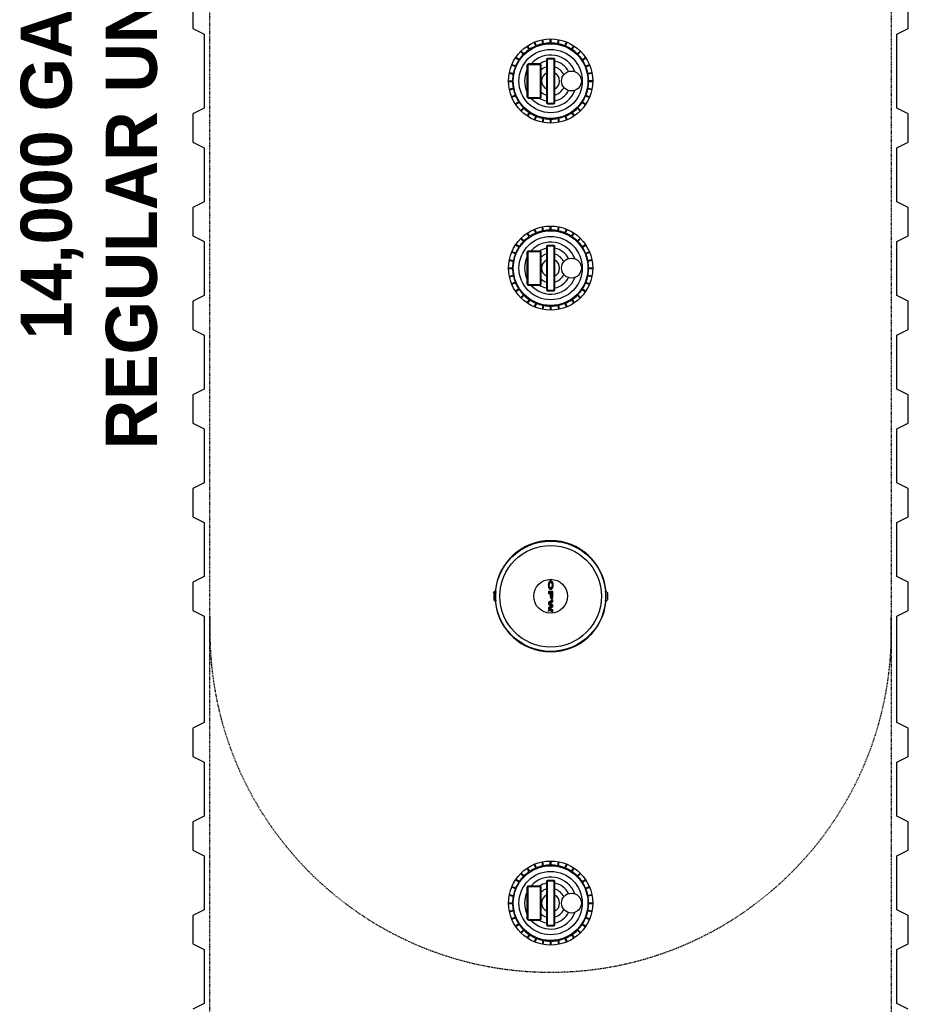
# Model space of a CAD drawing. Extents: x -17300 to -11339, y 1971 to 5059.
# Tile 4 of 81: x -17030 to -16874, y 3954 to 4127. Entities that reach past the tile are written whole.
import ezdxf

# ---------------------------------------------------------------- set-up
doc = ezdxf.new("R2010")
doc.units = 0
doc.header["$MEASUREMENT"] = 0
doc.linetypes.add('HIDDEN3', pattern=[0.1875, 0.125, -0.0625])
for name, color, linetype in [('TANK-DESCRIPTION', 3, 'CONTINUOUS'), ('TANK-MANHOLE', 2, 'CONTINUOUS'), ('TANK-UST', 5, 'CONTINUOUS')]:
    doc.layers.add(name, color=color, linetype=linetype)
doc.styles.add('BOLD', font='bold', dxfattribs={"height": 7.2})

msp = doc.modelspace()

# ---------------------------------------------------------------- hatches: boundary and pattern name
at = {"layer": 'TANK-MANHOLE', "linetype": 'Continuous'}
h = msp.add_hatch(color=1, dxfattribs=at)
h.paths.add_polyline_path([(-16936.32, 4026.69), (-16936.27, 4026.76), (-16936.24, 4026.84), (-16936.21, 4026.92), (-16936.18, 4027.02), (-16936.16, 4027.13), (-16936.15, 4027.24), (-16936.14, 4027.35), (-16936.15, 4027.46), (-16936.15, 4027.57), (-16936.17, 4027.68), (-16936.19, 4027.78), (-16936.22, 4027.87), (-16936.26, 4027.96), (-16936.3, 4028.03), (-16936.34, 4028.09), (-16936.39, 4028.13), (-16936.42, 4028.16), (-16936.46, 4028.17), (-16936.51, 4028.18), (-16936.56, 4028.17), (-16936.61, 4028.15), (-16936.66, 4028.11), (-16936.69, 4028.08), (-16936.73, 4028.03), (-16936.77, 4027.96), (-16936.8, 4027.87), (-16936.83, 4027.78), (-16936.85, 4027.68), (-16936.87, 4027.57), (-16936.88, 4027.46), (-16936.88, 4027.35), (-16936.87, 4027.23), (-16936.86, 4027.13), (-16936.84, 4027.02), (-16936.82, 4026.92), (-16936.79, 4026.84), (-16936.75, 4026.76), (-16936.71, 4026.69), (-16936.66, 4026.64), (-16936.61, 4026.6), (-16936.56, 4026.58), (-16936.51, 4026.57), (-16936.46, 4026.58), (-16936.41, 4026.6), (-16936.36, 4026.64)])
h.paths.add_polyline_path([(-16936.42, 4026.93), (-16936.47, 4026.9), (-16936.51, 4026.9), (-16936.56, 4026.9), (-16936.6, 4026.93), (-16936.64, 4026.97), (-16936.68, 4027.02), (-16936.71, 4027.09), (-16936.73, 4027.16), (-16936.75, 4027.24), (-16936.76, 4027.33), (-16936.76, 4027.42), (-16936.75, 4027.51), (-16936.73, 4027.59), (-16936.71, 4027.66), (-16936.68, 4027.73), (-16936.64, 4027.78), (-16936.6, 4027.82), (-16936.56, 4027.85), (-16936.51, 4027.86), (-16936.47, 4027.85), (-16936.42, 4027.82), (-16936.38, 4027.78), (-16936.34, 4027.73), (-16936.31, 4027.66), (-16936.29, 4027.59), (-16936.27, 4027.51), (-16936.26, 4027.42), (-16936.26, 4027.33), (-16936.27, 4027.24), (-16936.29, 4027.16), (-16936.31, 4027.09), (-16936.34, 4027.02), (-16936.38, 4026.97)], flags=16)
h = msp.add_hatch(color=1, dxfattribs=at)
h.paths.add_polyline_path([(-16936.18, 4025.17), (-16936.16, 4025.25), (-16936.15, 4025.33), (-16936.14, 4025.41), (-16936.14, 4026.22), (-16936.88, 4026.22), (-16936.88, 4025.88), (-16936.6, 4025.88), (-16936.6, 4025.41), (-16936.59, 4025.33), (-16936.58, 4025.25), (-16936.56, 4025.17), (-16936.54, 4025.1), (-16936.51, 4025.04), (-16936.47, 4025), (-16936.43, 4024.97), (-16936.39, 4024.95), (-16936.35, 4024.95), (-16936.31, 4024.97), (-16936.27, 4025), (-16936.23, 4025.04), (-16936.2, 4025.1)])
h.paths.add_polyline_path([(-16936.26, 4025.88), (-16936.26, 4025.41), (-16936.26, 4025.36), (-16936.27, 4025.3), (-16936.29, 4025.25), (-16936.31, 4025.22), (-16936.34, 4025.19), (-16936.37, 4025.19), (-16936.4, 4025.19), (-16936.43, 4025.22), (-16936.45, 4025.25), (-16936.47, 4025.3), (-16936.48, 4025.36), (-16936.48, 4025.41), (-16936.48, 4025.88)], flags=16)
for points in [[(-16936.14, 4024.4), (-16936.14, 4024.76), (-16936.88, 4024.29), (-16936.88, 4023.98), (-16936.32, 4023.71), (-16936.88, 4023.43), (-16936.88, 4023.12), (-16936.14, 4022.66), (-16936.14, 4023.02), (-16936.7, 4023.27), (-16936.14, 4023.53), (-16936.14, 4023.89), (-16936.7, 4024.14)], [(-16936.88, 4022.89, 1), (-16936.88, 4022.74, 1)]]:
    msp.add_hatch(color=1, dxfattribs=at).paths.add_polyline_path(points)

# ---------------------------------------------------------------- linework, layer by layer
at = {"layer": 'TANK-MANHOLE', "color": 1, "linetype": 'Continuous'}
for p, q in [((-16939.15, 4122.33), (-16939.42, 4122.98)), ((-16939.03, 4122.38), (-16939.3, 4123.03)), ((-16937.9, 4122.73), (-16938.03, 4123.42)), ((-16937.77, 4122.75), (-16937.91, 4123.44)), ((-16936.59, 4122.87), (-16936.59, 4123.57)), ((-16936.46, 4122.87), (-16936.46, 4123.57)), ((-16935.28, 4122.75), (-16935.14, 4123.44)), ((-16935.16, 4122.73), (-16935.02, 4123.42)), ((-16934.02, 4122.38), (-16933.75, 4123.03)), ((-16933.9, 4122.33), (-16933.64, 4122.98)), ((-16941.31, 4120.86), (-16941.81, 4121.36)), ((-16941.22, 4120.95), (-16941.72, 4121.45)), ((-16940.3, 4121.7), (-16940.69, 4122.29)), ((-16940.2, 4121.77), (-16940.59, 4122.36)), ((-16932.86, 4121.77), (-16932.46, 4122.36)), ((-16932.75, 4121.7), (-16932.36, 4122.29)), ((-16931.83, 4120.95), (-16931.34, 4121.44)), ((-16931.74, 4120.86), (-16931.25, 4121.36)), ((-16942.14, 4119.84), (-16942.72, 4120.23)), ((-16942.07, 4119.94), (-16942.65, 4120.33)), ((-16930.99, 4119.94), (-16930.4, 4120.33)), ((-16930.92, 4119.84), (-16930.34, 4120.23)), ((-16943.11, 4117.34), (-16943.8, 4117.47)), ((-16943.09, 4117.46), (-16943.78, 4117.6)), ((-16942.74, 4118.67), (-16943.39, 4118.94)), ((-16942.7, 4118.79), (-16943.35, 4119.06)), ((-16930.36, 4118.79), (-16929.71, 4119.06)), ((-16930.31, 4118.67), (-16929.66, 4118.94)), ((-16929.97, 4117.53), (-16929.28, 4117.67)), ((-16929.94, 4117.41), (-16929.25, 4117.55)), ((-16943.23, 4116.15), (-16943.93, 4116.15)), ((-16943.23, 4116.03), (-16943.93, 4116.03)), ((-16929.83, 4116.23), (-16929.12, 4116.23)), ((-16929.83, 4116.1), (-16929.12, 4116.1)), ((-16943.11, 4114.84), (-16943.8, 4114.71)), ((-16943.09, 4114.72), (-16943.78, 4114.58)), ((-16929.97, 4114.79), (-16929.28, 4114.66)), ((-16929.94, 4114.92), (-16929.25, 4114.78)), ((-16942.75, 4113.66), (-16943.39, 4113.39)), ((-16942.7, 4113.54), (-16943.35, 4113.27)), ((-16942.14, 4112.49), (-16942.72, 4112.1)), ((-16942.07, 4112.39), (-16942.65, 4112)), ((-16930.99, 4112.39), (-16930.41, 4112)), ((-16930.92, 4112.49), (-16930.34, 4112.1)), ((-16930.36, 4113.54), (-16929.71, 4113.27)), ((-16930.31, 4113.66), (-16929.66, 4113.39)), ((-16941.31, 4111.47), (-16941.81, 4110.97)), ((-16941.22, 4111.38), (-16941.72, 4110.88)), ((-16940.31, 4110.63), (-16940.7, 4110.04)), ((-16940.2, 4110.56), (-16940.59, 4109.97)), ((-16932.86, 4110.56), (-16932.47, 4109.97)), ((-16932.75, 4110.63), (-16932.36, 4110.04)), ((-16931.83, 4111.38), (-16931.34, 4110.88)), ((-16931.75, 4111.47), (-16931.25, 4110.97)), ((-16939.15, 4110), (-16939.42, 4109.35)), ((-16939.04, 4109.95), (-16939.31, 4109.3)), ((-16937.9, 4109.6), (-16938.04, 4108.91)), ((-16937.78, 4109.58), (-16937.91, 4108.89)), ((-16936.59, 4109.46), (-16936.59, 4108.76)), ((-16936.47, 4109.46), (-16936.47, 4108.76)), ((-16935.28, 4109.58), (-16935.15, 4108.89)), ((-16935.16, 4109.6), (-16935.02, 4108.91)), ((-16934.02, 4109.95), (-16933.75, 4109.3)), ((-16933.91, 4110), (-16933.64, 4109.35)), ((-16939.15, 4089.38), (-16939.42, 4090.03)), ((-16939.03, 4089.43), (-16939.3, 4090.08)), ((-16937.9, 4089.78), (-16938.03, 4090.47)), ((-16937.77, 4089.8), (-16937.91, 4090.49)), ((-16936.59, 4089.92), (-16936.59, 4090.62)), ((-16936.46, 4089.92), (-16936.46, 4090.62)), ((-16935.28, 4089.8), (-16935.14, 4090.49)), ((-16935.16, 4089.77), (-16935.02, 4090.46)), ((-16934.02, 4089.43), (-16933.75, 4090.08)), ((-16933.9, 4089.38), (-16933.64, 4090.03)), ((-16941.31, 4087.91), (-16941.81, 4088.41)), ((-16941.22, 4088), (-16941.72, 4088.5)), ((-16940.3, 4088.75), (-16940.69, 4089.34)), ((-16940.2, 4088.82), (-16940.59, 4089.41)), ((-16932.86, 4088.82), (-16932.46, 4089.41)), ((-16932.75, 4088.75), (-16932.36, 4089.34)), ((-16931.83, 4088), (-16931.34, 4088.49)), ((-16931.74, 4087.91), (-16931.25, 4088.41)), ((-16942.14, 4086.89), (-16942.72, 4087.28)), ((-16942.07, 4086.99), (-16942.65, 4087.38)), ((-16930.99, 4086.99), (-16930.4, 4087.38)), ((-16930.92, 4086.88), (-16930.34, 4087.27)), ((-16943.11, 4084.38), (-16943.8, 4084.52)), ((-16943.09, 4084.51), (-16943.78, 4084.64)), ((-16942.74, 4085.72), (-16943.39, 4085.99)), ((-16942.7, 4085.84), (-16943.35, 4086.11)), ((-16930.36, 4085.84), (-16929.71, 4086.1)), ((-16930.31, 4085.72), (-16929.66, 4085.99)), ((-16929.97, 4084.58), (-16929.28, 4084.72)), ((-16929.94, 4084.46), (-16929.25, 4084.6)), ((-16943.23, 4083.2), (-16943.93, 4083.2)), ((-16943.23, 4083.08), (-16943.93, 4083.08)), ((-16929.83, 4083.27), (-16929.12, 4083.27)), ((-16929.83, 4083.15), (-16929.12, 4083.15)), ((-16943.11, 4081.89), (-16943.8, 4081.75)), ((-16943.09, 4081.77), (-16943.78, 4081.63)), ((-16929.97, 4081.84), (-16929.28, 4081.71)), ((-16929.94, 4081.97), (-16929.25, 4081.83)), ((-16942.75, 4080.71), (-16943.39, 4080.44)), ((-16942.7, 4080.59), (-16943.35, 4080.32)), ((-16942.14, 4079.54), (-16942.72, 4079.15)), ((-16942.07, 4079.44), (-16942.65, 4079.05)), ((-16930.99, 4079.44), (-16930.41, 4079.05)), ((-16930.92, 4079.54), (-16930.34, 4079.15)), ((-16930.36, 4080.59), (-16929.71, 4080.32)), ((-16930.31, 4080.71), (-16929.66, 4080.44)), ((-16941.31, 4078.52), (-16941.81, 4078.02)), ((-16941.22, 4078.43), (-16941.72, 4077.93)), ((-16940.31, 4077.68), (-16940.7, 4077.09)), ((-16940.2, 4077.61), (-16940.59, 4077.02)), ((-16932.86, 4077.61), (-16932.47, 4077.02)), ((-16932.75, 4077.67), (-16932.36, 4077.09)), ((-16931.83, 4078.43), (-16931.34, 4077.93)), ((-16931.75, 4078.52), (-16931.25, 4078.02)), ((-16939.15, 4077.05), (-16939.42, 4076.4)), ((-16939.04, 4077), (-16939.31, 4076.35)), ((-16937.9, 4076.65), (-16938.04, 4075.96)), ((-16937.78, 4076.63), (-16937.91, 4075.94)), ((-16936.59, 4076.51), (-16936.59, 4075.81)), ((-16936.47, 4076.51), (-16936.47, 4075.81)), ((-16935.28, 4076.63), (-16935.15, 4075.94)), ((-16935.16, 4076.65), (-16935.02, 4075.96)), ((-16934.02, 4077), (-16933.75, 4076.35)), ((-16933.91, 4077.04), (-16933.64, 4076.39)), ((-16946.63, 4026.07), (-16946.37, 4026.33)), ((-16937.9, 3977.93), (-16938.03, 3978.62)), ((-16937.77, 3977.95), (-16937.91, 3978.64)), ((-16936.59, 3978.07), (-16936.59, 3978.77)), ((-16936.46, 3978.07), (-16936.46, 3978.77)), ((-16935.28, 3977.95), (-16935.14, 3978.64)), ((-16935.16, 3977.93), (-16935.02, 3978.62)), ((-16940.3, 3976.9), (-16940.69, 3977.49)), ((-16940.2, 3976.97), (-16940.59, 3977.56)), ((-16939.15, 3977.53), (-16939.42, 3978.18)), ((-16939.03, 3977.58), (-16939.3, 3978.23)), ((-16934.02, 3977.58), (-16933.75, 3978.23)), ((-16933.9, 3977.53), (-16933.64, 3978.18)), ((-16932.86, 3976.97), (-16932.46, 3977.56)), ((-16932.75, 3976.9), (-16932.36, 3977.49)), ((-16942.14, 3975.04), (-16942.72, 3975.43)), ((-16942.07, 3975.14), (-16942.65, 3975.53)), ((-16941.31, 3976.06), (-16941.81, 3976.56)), ((-16941.22, 3976.15), (-16941.72, 3976.65)), ((-16931.83, 3976.15), (-16931.34, 3976.64)), ((-16931.74, 3976.06), (-16931.25, 3976.56)), ((-16930.99, 3975.14), (-16930.4, 3975.53)), ((-16930.92, 3975.04), (-16930.34, 3975.43)), ((-16942.74, 3973.87), (-16943.39, 3974.14)), ((-16942.7, 3973.99), (-16943.35, 3974.26)), ((-16930.36, 3973.99), (-16929.71, 3974.26)), ((-16930.31, 3973.87), (-16929.66, 3974.14)), ((-16943.11, 3972.54), (-16943.8, 3972.67)), ((-16943.09, 3972.66), (-16943.78, 3972.8)), ((-16929.97, 3972.73), (-16929.28, 3972.87)), ((-16929.94, 3972.61), (-16929.25, 3972.75)), ((-16943.23, 3971.35), (-16943.93, 3971.35)), ((-16943.23, 3971.23), (-16943.93, 3971.23)), ((-16943.11, 3970.04), (-16943.8, 3969.91)), ((-16929.97, 3969.99), (-16929.28, 3969.86)), ((-16929.94, 3970.12), (-16929.25, 3969.98)), ((-16929.83, 3971.43), (-16929.12, 3971.43)), ((-16929.83, 3971.3), (-16929.12, 3971.3)), ((-16943.09, 3969.92), (-16943.78, 3969.78)), ((-16942.75, 3968.86), (-16943.39, 3968.59)), ((-16942.7, 3968.74), (-16943.35, 3968.47)), ((-16930.36, 3968.74), (-16929.71, 3968.47)), ((-16930.31, 3968.86), (-16929.66, 3968.59)), ((-16942.14, 3967.69), (-16942.72, 3967.3)), ((-16942.07, 3967.59), (-16942.65, 3967.2)), ((-16941.31, 3966.67), (-16941.81, 3966.17)), ((-16941.22, 3966.58), (-16941.72, 3966.08)), ((-16931.83, 3966.58), (-16931.34, 3966.08)), ((-16931.75, 3966.67), (-16931.25, 3966.17)), ((-16930.99, 3967.59), (-16930.41, 3967.2)), ((-16930.92, 3967.69), (-16930.34, 3967.3)), ((-16940.31, 3965.83), (-16940.7, 3965.24)), ((-16940.2, 3965.76), (-16940.59, 3965.17)), ((-16939.15, 3965.2), (-16939.42, 3964.55)), ((-16939.04, 3965.15), (-16939.31, 3964.5)), ((-16937.9, 3964.8), (-16938.04, 3964.11)), ((-16937.78, 3964.78), (-16937.91, 3964.09)), ((-16935.28, 3964.78), (-16935.15, 3964.09)), ((-16935.16, 3964.8), (-16935.02, 3964.11)), ((-16934.02, 3965.15), (-16933.75, 3964.5)), ((-16933.91, 3965.2), (-16933.64, 3964.55)), ((-16932.86, 3965.76), (-16932.47, 3965.17)), ((-16932.75, 3965.83), (-16932.36, 3965.24)), ((-16936.59, 3964.66), (-16936.59, 3963.96)), ((-16936.47, 3964.66), (-16936.47, 3963.96))]:
    msp.add_line(p, q, dxfattribs=at)
for points in [[(-16938.45, 4113.17, 0.414214), (-16938.2, 4113.42), (-16938.2, 4118.92, 0.414214), (-16938.45, 4119.17), (-16940.45, 4119.17, 0.414214), (-16940.7, 4118.92), (-16940.7, 4113.42, 0.414214), (-16940.45, 4113.17)], [(-16936.03, 4112.16, 0.414214), (-16935.78, 4112.41), (-16935.78, 4119.91, 0.414214), (-16936.03, 4120.16), (-16937.03, 4120.16, 0.414214), (-16937.28, 4119.91), (-16937.28, 4112.41, 0.414214), (-16937.03, 4112.16)], [(-16936.03, 4112.29, 0.414214), (-16935.9, 4112.41), (-16935.9, 4119.91, 0.414214), (-16936.03, 4120.04), (-16937.03, 4120.04, 0.414214), (-16937.15, 4119.91), (-16937.15, 4112.41, 0.414214), (-16937.03, 4112.29)], [(-16938.45, 4113.29, 0.414214), (-16938.32, 4113.42), (-16938.32, 4118.92, 0.414214), (-16938.45, 4119.04), (-16940.45, 4119.04, 0.414214), (-16940.57, 4118.92), (-16940.57, 4113.42, 0.414214), (-16940.45, 4113.29)], [(-16938.45, 4080.21, 0.414214), (-16938.2, 4080.46), (-16938.2, 4085.96, 0.414214), (-16938.45, 4086.21), (-16940.45, 4086.21, 0.414214), (-16940.7, 4085.96), (-16940.7, 4080.46, 0.414214), (-16940.45, 4080.21)], [(-16936.03, 4079.21, 0.414214), (-16935.78, 4079.46), (-16935.78, 4086.96, 0.414214), (-16936.03, 4087.21), (-16937.03, 4087.21, 0.414214), (-16937.28, 4086.96), (-16937.28, 4079.46, 0.414214), (-16937.03, 4079.21)], [(-16936.03, 4079.34, 0.414214), (-16935.9, 4079.46), (-16935.9, 4086.96, 0.414214), (-16936.03, 4087.09), (-16937.03, 4087.09, 0.414214), (-16937.15, 4086.96), (-16937.15, 4079.46, 0.414214), (-16937.03, 4079.34)], [(-16938.45, 4080.34, 0.414214), (-16938.32, 4080.46), (-16938.32, 4085.96, 0.414214), (-16938.45, 4086.09), (-16940.45, 4086.09, 0.414214), (-16940.57, 4085.96), (-16940.57, 4080.46, 0.414214), (-16940.45, 4080.34)], [(-16946.28, 4024.52, 0.912363), (-16926.77, 4024.52), (-16926.85, 4024.56, 0.044356), (-16926.85, 4026.28), (-16926.77, 4026.31, 0.912363), (-16946.28, 4026.31), (-16946.21, 4026.27, 0.044356), (-16946.21, 4024.55)], [(-16946.24, 4026.24), (-16946.3, 4026.27), (-16946.54, 4026.03), (-16946.54, 4024.79), (-16946.3, 4024.55), (-16946.24, 4024.58, -0.042659)], [(-16926.82, 4026.25), (-16926.75, 4026.27), (-16926.51, 4026.03), (-16926.51, 4024.8), (-16926.75, 4024.56), (-16926.82, 4024.59, 0.042659)], [(-16936.03, 3967.36, 0.414214), (-16935.78, 3967.61), (-16935.78, 3975.11, 0.414214), (-16936.03, 3975.36), (-16937.03, 3975.36, 0.414214), (-16937.28, 3975.11), (-16937.28, 3967.61, 0.414214), (-16937.03, 3967.36)], [(-16936.03, 3967.49, 0.414214), (-16935.9, 3967.61), (-16935.9, 3975.11, 0.414214), (-16936.03, 3975.24), (-16937.03, 3975.24, 0.414214), (-16937.15, 3975.11), (-16937.15, 3967.61, 0.414214), (-16937.03, 3967.49)], [(-16938.45, 3968.37, 0.414214), (-16938.2, 3968.62), (-16938.2, 3974.12, 0.414214), (-16938.45, 3974.37), (-16940.45, 3974.37, 0.414214), (-16940.7, 3974.12), (-16940.7, 3968.62, 0.414214), (-16940.45, 3968.37)], [(-16938.45, 3968.49, 0.414214), (-16938.32, 3968.62), (-16938.32, 3974.12, 0.414214), (-16938.45, 3974.24), (-16940.45, 3974.24, 0.414214), (-16940.57, 3974.12), (-16940.57, 3968.62, 0.414214), (-16940.45, 3968.49)]]:
    msp.add_lwpolyline(points, format="xyb", close=True, dxfattribs=at)
for points in [[(-16936.51, 4026.57), (-16936.56, 4026.58), (-16936.61, 4026.6), (-16936.66, 4026.64), (-16936.71, 4026.69), (-16936.75, 4026.76), (-16936.79, 4026.84), (-16936.82, 4026.92), (-16936.84, 4027.02), (-16936.86, 4027.13), (-16936.87, 4027.23), (-16936.88, 4027.35), (-16936.88, 4027.46), (-16936.87, 4027.57), (-16936.85, 4027.68), (-16936.83, 4027.78), (-16936.8, 4027.87), (-16936.77, 4027.96), (-16936.73, 4028.03), (-16936.69, 4028.08), (-16936.66, 4028.11), (-16936.61, 4028.15), (-16936.56, 4028.17), (-16936.51, 4028.18), (-16936.46, 4028.17), (-16936.42, 4028.16), (-16936.39, 4028.13), (-16936.34, 4028.09), (-16936.3, 4028.03), (-16936.26, 4027.96), (-16936.22, 4027.87), (-16936.19, 4027.78), (-16936.17, 4027.68), (-16936.15, 4027.57), (-16936.15, 4027.46), (-16936.14, 4027.35), (-16936.15, 4027.24), (-16936.16, 4027.13), (-16936.18, 4027.02), (-16936.21, 4026.92), (-16936.24, 4026.84), (-16936.27, 4026.76), (-16936.32, 4026.69), (-16936.36, 4026.64), (-16936.41, 4026.6), (-16936.46, 4026.58)], [(-16936.31, 4027.09), (-16936.34, 4027.02), (-16936.38, 4026.97), (-16936.42, 4026.93), (-16936.47, 4026.9), (-16936.51, 4026.9), (-16936.56, 4026.9), (-16936.6, 4026.93), (-16936.64, 4026.97), (-16936.68, 4027.02), (-16936.71, 4027.09), (-16936.73, 4027.16), (-16936.75, 4027.24), (-16936.76, 4027.33), (-16936.76, 4027.42), (-16936.75, 4027.51), (-16936.73, 4027.59), (-16936.71, 4027.66), (-16936.68, 4027.73), (-16936.64, 4027.78), (-16936.6, 4027.82), (-16936.56, 4027.85), (-16936.51, 4027.86), (-16936.47, 4027.85), (-16936.42, 4027.82), (-16936.38, 4027.78), (-16936.34, 4027.73), (-16936.31, 4027.66), (-16936.29, 4027.59), (-16936.27, 4027.51), (-16936.26, 4027.42), (-16936.26, 4027.33), (-16936.27, 4027.24), (-16936.29, 4027.16)], [(-16936.18, 4025.17), (-16936.16, 4025.25), (-16936.15, 4025.33), (-16936.14, 4025.41), (-16936.14, 4026.22), (-16936.88, 4026.22), (-16936.88, 4025.88), (-16936.6, 4025.88), (-16936.6, 4025.41), (-16936.59, 4025.33), (-16936.58, 4025.25), (-16936.56, 4025.17), (-16936.54, 4025.1), (-16936.51, 4025.04), (-16936.47, 4025), (-16936.43, 4024.97), (-16936.39, 4024.95), (-16936.35, 4024.95), (-16936.31, 4024.97), (-16936.27, 4025), (-16936.23, 4025.04), (-16936.2, 4025.1)], [(-16936.27, 4025.3), (-16936.26, 4025.36), (-16936.26, 4025.41), (-16936.26, 4025.88), (-16936.48, 4025.88), (-16936.48, 4025.41), (-16936.48, 4025.36), (-16936.47, 4025.3), (-16936.45, 4025.25), (-16936.43, 4025.22), (-16936.4, 4025.19), (-16936.37, 4025.19), (-16936.34, 4025.19), (-16936.31, 4025.22), (-16936.29, 4025.25)], [(-16936.88, 4024.29), (-16936.88, 4023.98), (-16936.32, 4023.71), (-16936.88, 4023.43), (-16936.88, 4023.12), (-16936.14, 4022.66), (-16936.14, 4023.02), (-16936.7, 4023.27), (-16936.14, 4023.53), (-16936.14, 4023.89), (-16936.7, 4024.14), (-16936.14, 4024.4), (-16936.14, 4024.76)]]:
    msp.add_lwpolyline(points, close=True, dxfattribs=at)
for centre, radius in [((-16936.53, 4116.16), 7.41), ((-16936.53, 4116.16), 6.58), ((-16936.53, 4116.16), 5.58), ((-16932.86, 4116.16), 1.75), ((-16936.53, 4083.21), 7.41), ((-16936.53, 4083.21), 6.58), ((-16936.53, 4083.21), 5.58), ((-16932.86, 4083.21), 1.75), ((-16936.53, 4025.41), 9.71), ((-16936.53, 4025.41), 8.95), ((-16936.53, 4025.41), 2.98), ((-16936.88, 4022.81), 0.0755), ((-16936.53, 3971.36), 7.41), ((-16936.53, 3971.36), 6.58), ((-16936.53, 3971.36), 5.58), ((-16932.86, 3971.36), 1.75)]:
    msp.add_circle(centre, radius, dxfattribs=at)
for centre, radius, start, end in [((-16936.53, 4116.16), 6.7, 101.7734, 111.9549), ((-16936.53, 4116.16), 6.7, 90.5234, 100.7049), ((-16936.53, 4116.16), 6.7, 79.2734, 89.4549), ((-16936.53, 4116.16), 6.7, 68.0234, 78.2049), ((-16936.53, 4116.16), 6.7, 135.5234, 145.7049), ((-16936.53, 4116.16), 6.7, 124.2734, 134.4549), ((-16936.53, 4116.16), 6.7, 113.0234, 123.2049), ((-16936.53, 4116.16), 6.7, 56.7734, 66.9549), ((-16936.53, 4116.16), 6.7, 45.5234, 55.7049), ((-16936.53, 4116.16), 6.7, 34.2734, 44.4549), ((-16936.53, 4116.16), 6.7, 146.7734, 156.9549), ((-16936.53, 4116.16), 4.58, 21.0269, 139.0445), ((-16936.53, 4116.16), 3.58, 102.0894, 123.0078), ((-16936.53, 4116.16), 3.58, 27.8907, 77.8889), ((-16936.53, 4116.16), 6.7, 23.0234, 33.2049), ((-16936.53, 4116.16), 6.7, 169.2734, 179.4549), ((-16936.53, 4116.16), 6.7, 158.0234, 168.2049), ((-16936.53, 4116.16), 4.58, 155.5565, 204.4218), ((-16936.53, 4116.16), 2.58, 106.9034, 130.3057), ((-16936.53, 4116.16), 1.58, 118.37, 241.6082), ((-16936.53, 4116.16), 2.58, 25.6526, 73.0749), ((-16936.53, 4116.16), 1.58, 298.37, 61.6082), ((-16936.53, 4116.16), 6.7, 11.7734, 21.9549), ((-16936.53, 4116.16), 6.7, 0.5234, 10.7049), ((-16936.53, 4116.16), 6.7, 180.5234, 190.7049), ((-16936.53, 4116.16), 6.7, 349.2734, 359.4549), ((-16936.53, 4116.16), 6.7, 191.7734, 201.9549), ((-16936.53, 4116.16), 4.58, 220.9338, 338.9514), ((-16936.53, 4116.16), 2.58, 229.6726, 253.0749), ((-16936.53, 4116.16), 2.58, 286.9034, 334.3256), ((-16936.53, 4116.16), 3.58, 282.0894, 332.0876), ((-16936.53, 4116.16), 6.7, 338.0234, 348.2049), ((-16936.53, 4116.16), 6.7, 203.0234, 213.2049), ((-16936.53, 4116.16), 6.7, 214.2734, 224.4549), ((-16936.53, 4116.16), 3.58, 236.9704, 257.8889), ((-16936.53, 4116.16), 6.7, 315.5234, 325.7049), ((-16936.53, 4116.16), 6.7, 326.7734, 336.9549), ((-16936.53, 4116.16), 6.7, 225.5234, 235.7049), ((-16936.53, 4116.16), 6.7, 236.7734, 246.9549), ((-16936.53, 4116.16), 6.7, 293.0234, 303.2049), ((-16936.53, 4116.16), 6.7, 304.2734, 314.4549), ((-16936.53, 4116.16), 6.7, 248.0234, 258.2049), ((-16936.53, 4116.16), 6.7, 259.2734, 269.4549), ((-16936.53, 4116.16), 6.7, 270.5234, 280.7049), ((-16936.53, 4116.16), 6.7, 281.7734, 291.9549), ((-16936.53, 4083.21), 6.7, 101.7734, 111.9549), ((-16936.53, 4083.21), 6.7, 90.5234, 100.7049), ((-16936.53, 4083.21), 6.7, 79.2734, 89.4549), ((-16936.53, 4083.21), 6.7, 68.0234, 78.2049), ((-16936.53, 4083.21), 6.7, 135.5234, 145.7049), ((-16936.53, 4083.21), 6.7, 124.2734, 134.4549), ((-16936.53, 4083.21), 6.7, 113.0234, 123.2049), ((-16936.53, 4083.21), 6.7, 56.7734, 66.9549), ((-16936.53, 4083.21), 6.7, 45.5234, 55.7049), ((-16936.53, 4083.21), 6.7, 34.2734, 44.4549), ((-16936.53, 4083.21), 6.7, 146.7734, 156.9549), ((-16936.53, 4083.21), 4.58, 21.0269, 139.0445), ((-16936.53, 4083.21), 3.58, 102.0894, 123.0078), ((-16936.53, 4083.21), 3.58, 27.8907, 77.8889), ((-16936.53, 4083.21), 6.7, 23.0234, 33.2049), ((-16936.53, 4083.21), 6.7, 169.2734, 179.4549), ((-16936.53, 4083.21), 6.7, 158.0234, 168.2049), ((-16936.53, 4083.21), 4.58, 155.5565, 204.4218), ((-16936.53, 4083.21), 2.58, 106.9034, 130.3057), ((-16936.53, 4083.21), 1.58, 118.37, 241.6082), ((-16936.53, 4083.21), 2.58, 25.6526, 73.0749), ((-16936.53, 4083.21), 1.58, 298.37, 61.6082), ((-16936.53, 4083.21), 6.7, 11.7734, 21.9549), ((-16936.53, 4083.21), 6.7, 0.5234, 10.7049), ((-16936.53, 4083.21), 6.7, 180.5234, 190.7049), ((-16936.53, 4083.21), 6.7, 349.2734, 359.4549), ((-16936.53, 4083.21), 6.7, 191.7734, 201.9549), ((-16936.53, 4083.21), 4.58, 220.9338, 338.9514), ((-16936.53, 4083.21), 2.58, 229.6726, 253.0749), ((-16936.53, 4083.21), 2.58, 286.9034, 334.3256), ((-16936.53, 4083.21), 3.58, 282.0894, 332.0876), ((-16936.53, 4083.21), 6.7, 338.0234, 348.2049), ((-16936.53, 4083.21), 6.7, 203.0234, 213.2049), ((-16936.53, 4083.21), 6.7, 214.2734, 224.4549), ((-16936.53, 4083.21), 3.58, 236.9704, 257.8889), ((-16936.53, 4083.21), 6.7, 315.5234, 325.7049), ((-16936.53, 4083.21), 6.7, 326.7734, 336.9549), ((-16936.53, 4083.21), 6.7, 225.5234, 235.7049), ((-16936.53, 4083.21), 6.7, 236.7734, 246.9549), ((-16936.53, 4083.21), 6.7, 293.0234, 303.2049), ((-16936.53, 4083.21), 6.7, 304.2734, 314.4549), ((-16936.53, 4083.21), 6.7, 248.0234, 258.2049), ((-16936.53, 4083.21), 6.7, 259.2734, 269.4549), ((-16936.53, 4083.21), 6.7, 270.5234, 280.7049), ((-16936.53, 4083.21), 6.7, 281.7734, 291.9549), ((-16936.53, 3971.36), 6.7, 124.2734, 134.4549), ((-16936.53, 3971.36), 6.7, 113.0234, 123.2049), ((-16936.53, 3971.36), 6.7, 101.7734, 111.9549), ((-16936.53, 3971.36), 6.7, 90.5234, 100.7049), ((-16936.53, 3971.36), 6.7, 79.2734, 89.4549), ((-16936.53, 3971.36), 6.7, 68.0234, 78.2049), ((-16936.53, 3971.36), 6.7, 56.7734, 66.9549), ((-16936.53, 3971.36), 6.7, 45.5234, 55.7049), ((-16936.53, 3971.36), 6.7, 135.5234, 145.7049), ((-16936.53, 3971.36), 4.58, 21.0269, 139.0445), ((-16936.53, 3971.36), 6.7, 34.2734, 44.4549), ((-16936.53, 3971.36), 6.7, 158.0234, 168.2049), ((-16936.53, 3971.36), 6.7, 146.7734, 156.9549), ((-16936.53, 3971.36), 3.58, 102.0894, 123.0078), ((-16936.53, 3971.36), 2.58, 106.9034, 130.3057), ((-16936.53, 3971.36), 3.58, 27.8907, 77.8889), ((-16936.53, 3971.36), 2.58, 25.6526, 73.0749), ((-16936.53, 3971.36), 6.7, 23.0234, 33.2049), ((-16936.53, 3971.36), 6.7, 11.7734, 21.9549), ((-16936.53, 3971.36), 6.7, 169.2734, 179.4549), ((-16936.53, 3971.36), 4.58, 155.5565, 204.4218), ((-16936.53, 3971.36), 1.58, 118.37, 241.6082), ((-16936.53, 3971.36), 1.58, 298.37, 61.6082), ((-16936.53, 3971.36), 6.7, 0.5234, 10.7049), ((-16936.53, 3971.36), 6.7, 180.5234, 190.7049), ((-16936.53, 3971.36), 6.7, 191.7734, 201.9549), ((-16936.53, 3971.36), 2.58, 286.9034, 334.3256), ((-16936.53, 3971.36), 6.7, 338.0234, 348.2049), ((-16936.53, 3971.36), 6.7, 349.2734, 359.4549), ((-16936.53, 3971.36), 6.7, 203.0234, 213.2049), ((-16936.53, 3971.36), 4.58, 220.9338, 338.9514), ((-16936.53, 3971.36), 3.58, 236.9704, 257.8889), ((-16936.53, 3971.36), 2.58, 229.6726, 253.0749), ((-16936.53, 3971.36), 3.58, 282.0894, 332.0876), ((-16936.53, 3971.36), 6.7, 326.7734, 336.9549), ((-16936.53, 3971.36), 6.7, 214.2734, 224.4549), ((-16936.53, 3971.36), 6.7, 225.5234, 235.7049), ((-16936.53, 3971.36), 6.7, 304.2734, 314.4549), ((-16936.53, 3971.36), 6.7, 315.5234, 325.7049), ((-16936.53, 3971.36), 6.7, 236.7734, 246.9549), ((-16936.53, 3971.36), 6.7, 248.0234, 258.2049), ((-16936.53, 3971.36), 6.7, 259.2734, 269.4549), ((-16936.53, 3971.36), 6.7, 270.5234, 280.7049), ((-16936.53, 3971.36), 6.7, 281.7734, 291.9549), ((-16936.53, 3971.36), 6.7, 293.0234, 303.2049)]:
    msp.add_arc(centre, radius, start, end, dxfattribs=at)
at = {"layer": 'TANK-UST', "color": 2, "linetype": 'HIDDEN3'}
msp.add_lwpolyline([(-16876.53, 3811.16), (-16876.53, 3806.65, -0.953957), (-16996.53, 3806.65), (-16996.53, 3811.16), (-16996.53, 3906.41), (-16996.53, 4005.43), (-16996.53, 4230.43), (-16996.53, 4234.93, -0.953957), (-16876.53, 4234.93), (-16876.53, 4230.43), (-16876.53, 4005.43), (-16876.53, 3906.41)], format="xyb", close=True, dxfattribs=at)
at = {"layer": 'TANK-UST'}
for points in [[(-16999.53, 4130.41), (-16999.53, 4125.41), (-16997.53, 4124.41), (-16997.53, 4111.41), (-16999.53, 4110.41), (-16999.53, 4105.41), (-16997.53, 4104.41), (-16997.53, 4094.91), (-16999.53, 4093.91), (-16999.53, 4088.91), (-16997.53, 4087.91), (-16997.53, 4078.41), (-16999.53, 4077.41), (-16999.53, 4072.41), (-16997.53, 4071.41), (-16997.53, 4061.91), (-16999.53, 4060.91), (-16999.53, 4055.91), (-16997.53, 4054.91), (-16997.53, 4045.41), (-16999.53, 4044.41), (-16999.53, 4039.41), (-16997.53, 4038.41), (-16997.53, 4028.91), (-16999.53, 4027.91), (-16999.53, 4022.91), (-16997.53, 4021.91), (-16997.53, 4003.16), (-16999.53, 4002.16), (-16999.53, 3997.16), (-16997.53, 3996.16), (-16997.53, 3986.66), (-16999.53, 3985.66), (-16999.53, 3980.66), (-16997.53, 3979.66), (-16997.53, 3970.16), (-16999.53, 3969.16), (-16999.53, 3964.16), (-16997.53, 3963.16), (-16997.53, 3953.66), (-16999.53, 3952.66)], [(-16873.53, 3952.66), (-16875.53, 3953.66), (-16875.53, 3963.16), (-16873.53, 3964.16), (-16873.53, 3969.16), (-16875.53, 3970.16), (-16875.53, 3979.66), (-16873.53, 3980.66), (-16873.53, 3985.66), (-16875.53, 3986.66), (-16875.53, 3996.16), (-16873.53, 3997.16), (-16873.53, 4002.16), (-16875.53, 4003.16), (-16875.53, 4021.91), (-16873.53, 4022.91), (-16873.53, 4027.91), (-16875.53, 4028.91), (-16875.53, 4038.41), (-16873.53, 4039.41), (-16873.53, 4044.41), (-16875.53, 4045.41), (-16875.53, 4054.91), (-16873.53, 4055.91), (-16873.53, 4060.91), (-16875.53, 4061.91), (-16875.53, 4071.41), (-16873.53, 4072.41), (-16873.53, 4077.41), (-16875.53, 4078.41), (-16875.53, 4087.91), (-16873.53, 4088.91), (-16873.53, 4093.91), (-16875.53, 4094.91), (-16875.53, 4104.41), (-16873.53, 4105.41), (-16873.53, 4110.41), (-16875.53, 4111.41), (-16875.53, 4124.41), (-16873.53, 4125.41), (-16873.53, 4130.41)]]:
    msp.add_lwpolyline(points, dxfattribs=at)
at = {"layer": 'TANK-UST', "color": 2, "linetype": 'HIDDEN3'}
msp.add_lwpolyline([(-16996.53, 4021.91), (-16996.53, 4017.4, 0.970233), (-16876.53, 4017.4), (-16876.53, 4021.91)], format="xyb", dxfattribs=at)

# ---------------------------------------------------------------- texts
at = {"layer": 'TANK-DESCRIPTION', "linetype": 'Continuous', "insert": (-17029.89, 4116.15), "char_height": 9, "width": 149.0742, "attachment_point": 2, "rotation": 90, "style": 'BOLD', "bg_fill": 2}
msp.add_mtext('14,000 GALLON REGULAR UNLEADED ', dxfattribs=at)

doc.saveas('drawing.dxf')
